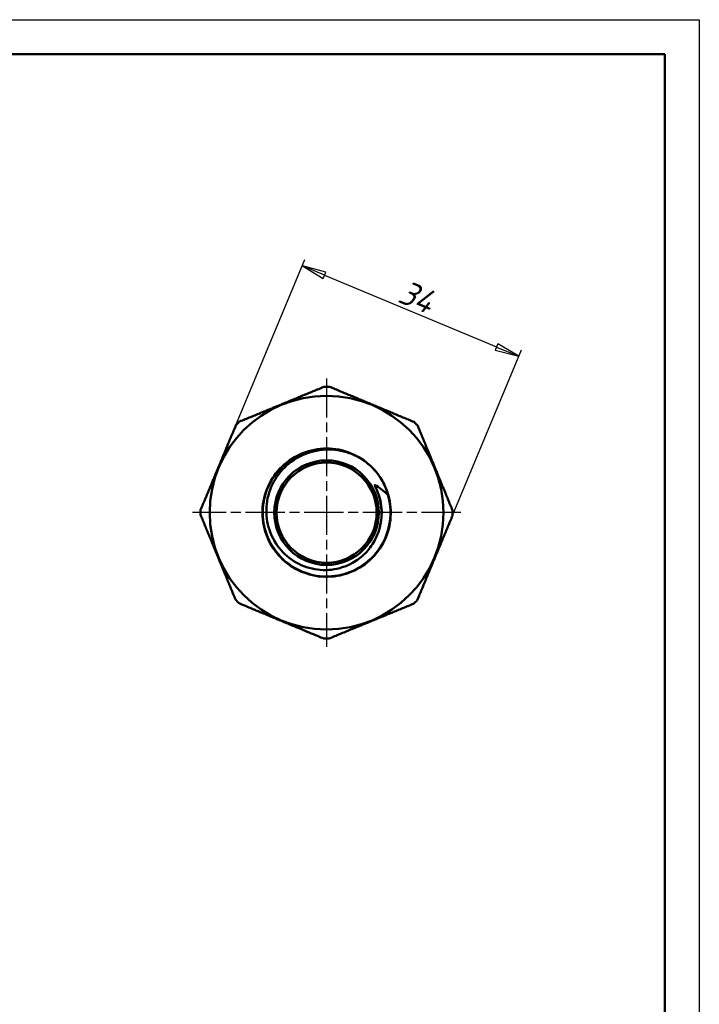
# Model space of a CAD drawing. Header units: millimetres. Extents: x 0 to 434, y -67 to 297.
# Tile 15 of 16: x 112 to 210, y 154 to 297. Entities that reach past the tile are written whole.
import ezdxf

# ---------------------------------------------------------------- set-up
doc = ezdxf.new("R2010")
doc.units = ezdxf.units.MM
doc.linetypes.add('CHAIN', pattern=[0.7087, 0.4724, -0.0591, 0.1181, -0.0591])
for name, color, linetype, lineweight in [('Видимые тонкие (ГОСТ)', 7, 'Continuous', 35), ('Видимый контур (ГОСТ)', 7, 'Continuous', 50), ('Кромка (ГОСТ)', 7, 'Continuous', 50), ('Маркер центра (ГОСТ)', 7, 'Continuous', 25), ('Размер (ГОСТ)', 7, 'Continuous', 25)]:
    doc.layers.add(name, color=color, linetype=linetype, lineweight=lineweight)
doc.styles.add('Обычный текст (ГОСТ)', font='GOST Common Italic.ttf')
doc.dimstyles.new('Обычный (ГОСТ)', dxfattribs={"dimtxt": 3.5, "dimasz": 3.5, "dimexe": 1, "dimexo": 0, "dimgap": 0.5, "dimtad": 1, "dimrnd": 1e-08, "dimtxsty": 'Обычный текст (ГОСТ)', "dimblk": 'Filled-1', "dimcen": 0.09, "dimdle": 15, "dimclrd": 256, "dimclre": 256, "dimclrt": 256, "dimazin": 2, "dimtfac": 0.714286, "dimtdec": 3, "dimtmove": 0, "dimatfit": 3, "dimfxl": 1, "dimtolj": 1, "dimlwd": 25, "dimlwe": 25, "dimarcsym": 0})

# ---------------------------------------------------------------- blocks, each defined once
blk = doc.blocks.new('Рамки ГОСТ_ граница 297x210')
at = {"layer": 'Кромка (ГОСТ)', "lineweight": 25}
for p, q in [((0, 297), (210, 297)), ((210, 297), (210, 0))]:
    blk.add_line(p, q, dxfattribs=at)
at = {"layer": 'Кромка (ГОСТ)'}
for p, q in [((205, 292), (20, 292)), ((205, 5), (205, 292))]:
    blk.add_line(p, q, dxfattribs=at)
blk = doc.blocks.new('Filled-1')
at = {"color": 0}
for p, q in [((0, 0), (-1, 0.143)), ((-1, 0.143), (-1, -0.143)), ((-1, 0), (0, 0)), ((-1, -0.143), (0, 0))]:
    blk.add_line(p, q, dxfattribs=at)
at = {"color": 0, "flags": 128}
blk.add_lwpolyline([(-1, -0.143), (0, 0), (-1, 0.143), (-1, -0.143)], dxfattribs=at)
at = {"color": 0}
blk.add_solid([(-1, -0.143), (0, 0), (-1, 0.143), (-1, -0.143)], dxfattribs=at)
blk = doc.blocks.new('*D13')
at = {"layer": 'Defpoints', "color": 0, "linetype": 'Continuous', "transparency": 16777216}
for p in [(183.87, 248.23), (142.87, 238.25), (174.25, 225.16)]:
    blk.add_point(p, dxfattribs=at)
at = {"layer": 'Размер (ГОСТ)', "linetype": 'Continuous', "lineweight": 25, "transparency": 16777216}
for p, q in [((142.87, 238.25), (152.87, 262.24)), ((155.72, 259.97), (180.64, 249.58)), ((174.25, 225.16), (184.26, 249.16))]:
    blk.add_line(p, q, dxfattribs=at)
at = {"layer": 'Размер (ГОСТ)', "linetype": 'Continuous', "lineweight": 25, "transparency": 16777216, "xscale": 3.5, "yscale": 3.5, "zscale": 3.5}
for p, rotation in [((152.49, 261.32), 157.3639409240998), ((183.87, 248.23), 337.3639409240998)]:
    blk.add_blockref('Filled-1', p, dxfattribs=dict(at, rotation=rotation))
at = {"layer": 'Размер (ГОСТ)', "linetype": 'Continuous', "lineweight": 25, "transparency": 16777216, "insert": (167.46, 259.41), "char_height": 3.5, "attachment_point": 1, "rotation": 337.3639, "style": 'Обычный текст (ГОСТ)'}
blk.add_mtext('\\A1;34', dxfattribs=at)

msp = doc.modelspace()

# ---------------------------------------------------------------- linework, layer by layer
at = {"layer": 'Видимые тонкие (ГОСТ)'}
for points, knots in [([(164.825, 228.216), (165.502, 225.953), (165.264, 223.43), (164.176, 221.333), (163.088, 219.238), (161.162, 217.592), (158.922, 216.843), (156.683, 216.095), (154.156, 216.252), (152.027, 217.271), (149.898, 218.29), (148.192, 220.159), (147.37, 222.372), (146.549, 224.583), (146.622, 227.113), (147.569, 229.273), (148.516, 231.433), (150.326, 233.201), (152.508, 234.096), (154.393, 234.869), (156.537, 234.984), (158.499, 234.439)], [4.4216996, 4.4216996, 4.4216996, 4.4216996, 5.1912892, 5.1912892, 5.1912892, 5.9606173, 5.9606173, 5.9606173, 6.7296896, 6.7296896, 6.7296896, 7.4985121, 7.4985121, 7.4985121, 8.2670906, 8.2670906, 8.2670906, 9.0354309, 9.0354309, 9.0354309, 9.6992351, 9.6992351, 9.6992351, 9.6992351]), ([(162.982, 229.581), (164.046, 227.728), (164.328, 225.441), (163.746, 223.385), (163.557, 222.717), (163.277, 222.077), (162.922, 221.481)], [4.1914316, 4.1914316, 4.1914316, 4.1914316, 4.9882701, 4.9882701, 4.9882701, 5.2469478, 5.2469478, 5.2469478, 5.2469478])]:
    msp.add_open_spline(points, degree=3, knots=knots, dxfattribs=at)
at = {"layer": 'Видимый контур (ГОСТ)'}
for radius in [16.937, 7.577, 7.25]:
    msp.add_circle((156.003, 225.577), radius, dxfattribs=at)
for radius, start, end in [(18.25, 88.693, 91.03488), (18.25, 133.693, 136.03488), (18.25, 43.693, 46.03488), (9.3, 34.80264, 34.97871), (18.25, 178.693, 181.03488), (18.25, 358.693, 1.03488), (18.25, 223.693, 226.03488), (18.25, 313.693, 316.03488), (18.25, 268.693, 271.03488)]:
    msp.add_arc((156.003, 225.577), radius, start, end, dxfattribs=at)
for points in [[(143.396, 238.772), (149.535, 241.298), (155.674, 243.824)], [(156.419, 243.822), (162.546, 241.267), (168.673, 238.712)], [(137.758, 225.993), (140.313, 232.119), (142.868, 238.246)], [(169.199, 238.184), (171.725, 232.045), (174.25, 225.906)], [(142.808, 212.97), (140.282, 219.108), (137.756, 225.247)], [(174.248, 225.16), (171.694, 219.034), (169.139, 212.907)], [(155.587, 207.331), (149.46, 209.886), (143.334, 212.441)], [(168.61, 212.381), (162.472, 209.855), (156.333, 207.33)]]:
    msp.add_rational_spline(points, [1.00038102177, 1.07393844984, 1.00038102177], degree=2, dxfattribs=at)
for points, knots in [([(163.64, 230.885), (164.998, 228.931), (165.564, 226.442), (165.184, 224.093), (164.805, 221.745), (163.485, 219.562), (161.581, 218.135), (159.678, 216.709), (157.214, 216.054), (154.854, 216.348), (152.495, 216.642), (150.267, 217.88), (148.772, 219.728), (147.278, 221.576), (146.533, 224.013), (146.738, 226.381), (146.943, 228.748), (148.097, 231.019), (149.886, 232.582), (151.675, 234.144), (154.08, 234.98), (156.453, 234.866), (158.824, 234.751), (161.137, 233.687), (162.766, 231.96), (163.077, 231.631), (163.362, 231.278), (163.62, 230.907)], [4.1049683, 4.1049683, 4.1049683, 4.1049683, 4.8725933, 4.8725933, 4.8725933, 5.6399594, 5.6399594, 5.6399594, 6.4070724, 6.4070724, 6.4070724, 7.1739382, 7.1739382, 7.1739382, 7.9405624, 7.9405624, 7.9405624, 8.706951, 8.706951, 8.706951, 9.4731097, 9.4731097, 9.4731097, 10.2390441, 10.2390441, 10.2390441, 10.3850806, 10.3850806, 10.3850806, 10.3850806]), ([(162.927, 221.477), (162.563, 220.813), (162.106, 220.204), (161.033, 219.125), (160.42, 218.663), (158.814, 217.77), (157.783, 217.439), (155.638, 217.185), (154.545, 217.271), (152.439, 217.858), (151.448, 218.359), (149.702, 219.717), (148.967, 220.567), (147.855, 222.51), (147.493, 223.587), (147.198, 225.833), (147.273, 226.981), (147.86, 229.196), (148.371, 230.241), (149.772, 232.089), (150.651, 232.871), (152.671, 234.062), (153.794, 234.455), (156.141, 234.794), (157.343, 234.731), (158.499, 234.44)], [-3.8603763, -3.8603763, -3.8603763, -3.8603763, -3.632509, -3.632509, -3.4026044, -3.4026044, -3.0798414, -3.0798414, -2.7531876, -2.7531876, -2.4226439, -2.4226439, -2.0882113, -2.0882113, -1.7498908, -1.7498908, -1.4076831, -1.4076831, -1.0615893, -1.0615893, -0.7116103, -0.7116103, -0.3577469, -0.3577469, 0, 0, 0, 0]), ([(158.499, 234.44), (159.516, 234.185), (160.481, 233.748), (162.235, 232.548), (163.007, 231.786), (163.623, 230.908)], [-0.63816822, -0.63816822, -0.63816822, -0.63816822, -0.32339653, -0.32339653, -0.00146467, -0.00146467, -0.00146467, -0.00146467]), ([(163.64, 230.885), (164.101, 230.22), (164.395, 229.599), (164.724, 228.745), (164.804, 228.447), (164.833, 228.284), (164.838, 228.253), (164.839, 228.228), (164.838, 228.223), (164.837, 228.217), (164.837, 228.216), (164.836, 228.214), (164.835, 228.213), (164.834, 228.212), (164.834, 228.212), (164.833, 228.212), (164.832, 228.212), (164.831, 228.212), (164.83, 228.212), (164.828, 228.213), (164.827, 228.215), (164.825, 228.216)], [-0.084158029, -0.084158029, -0.084158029, -0.084158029, -0.042079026, -0.042079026, -0.00852905, -0.00852905, -0.003174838, -0.003174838, -0.001899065, -0.001899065, -0.001428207, -0.001428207, -0.00118311, -0.00118311, -0.000998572, -0.000998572, -0.000802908, -0.000802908, -0.000517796, -0.000517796, 0, 0, 0, 0]), ([(162.982, 229.581), (162.981, 229.582), (162.98, 229.583), (162.978, 229.583), (162.977, 229.583), (162.976, 229.583), (162.975, 229.583), (162.974, 229.583), (162.973, 229.582), (162.972, 229.581), (162.972, 229.58), (162.971, 229.578), (162.971, 229.576), (162.971, 229.569), (162.973, 229.563), (162.981, 229.529), (162.998, 229.487), (163.065, 229.331), (163.143, 229.164), (163.432, 228.488), (163.682, 227.822), (163.832, 226.986)], [-0.44824586, -0.44824586, -0.44824586, -0.44824586, -0.44477187, -0.44477187, -0.4420824, -0.4420824, -0.44017428, -0.44017428, -0.43823674, -0.43823674, -0.43555806, -0.43555806, -0.43094627, -0.43094627, -0.4176633, -0.4176633, -0.37050045, -0.37050045, -0.25500892, -0.25500892, 0, 0, 0, 0]), ([(164.825, 228.216), (164.545, 228.493), (164.246, 228.749), (163.628, 229.205), (163.312, 229.406), (162.982, 229.581)], [-0.23976894, -0.23976894, -0.23976894, -0.23976894, -0.11712402, -0.11712402, 0, 0, 0, 0]), ([(163.832, 226.986), (164.002, 226.044), (164.01, 225.086), (163.698, 223.208), (163.385, 222.31), (162.927, 221.477)], [-0.5723712, -0.5723712, -0.5723712, -0.5723712, -0.28523676, -0.28523676, 0, 0, 0, 0])]:
    msp.add_open_spline(points, degree=3, knots=knots, dxfattribs=at)
at = {"layer": 'Маркер центра (ГОСТ)', "linetype": 'CHAIN', "ltscale": 11.993792}
for p, q in [((156.003, 245.013), (156.003, 206.14)), ((175.44, 225.577), (136.567, 225.577))]:
    msp.add_line(p, q, dxfattribs=at)

# ---------------------------------------------------------------- block references
msp.add_blockref('Рамки ГОСТ_ граница 297x210', (0, 0))

# ---------------------------------------------------------------- dimensions: what is measured, and where the dimension line sits
at = {"layer": 'Размер (ГОСТ)', "linetype": 'Continuous', "lineweight": 25}
dim = msp.add_linear_dim(base=(183.87, 248.234), p1=(142.868, 238.246), p2=(174.248, 225.16), angle=337.36394, dimstyle='Обычный (ГОСТ)', override={"dimgap": 0.5, "dimdec": 2, "dimtol": 0, "dimlim": 0, "dimtp": 0, "dimtm": 0, "dimtdec": 3, "dimtofl": 0, "dimatfit": 1}, dxfattribs=at)
dim.commit()
dim.dimension.update_dxf_attribs({"geometry": '*D13', "text_midpoint": (168.18, 254.777), "dimtype": 160})

doc.saveas('drawing.dxf')
